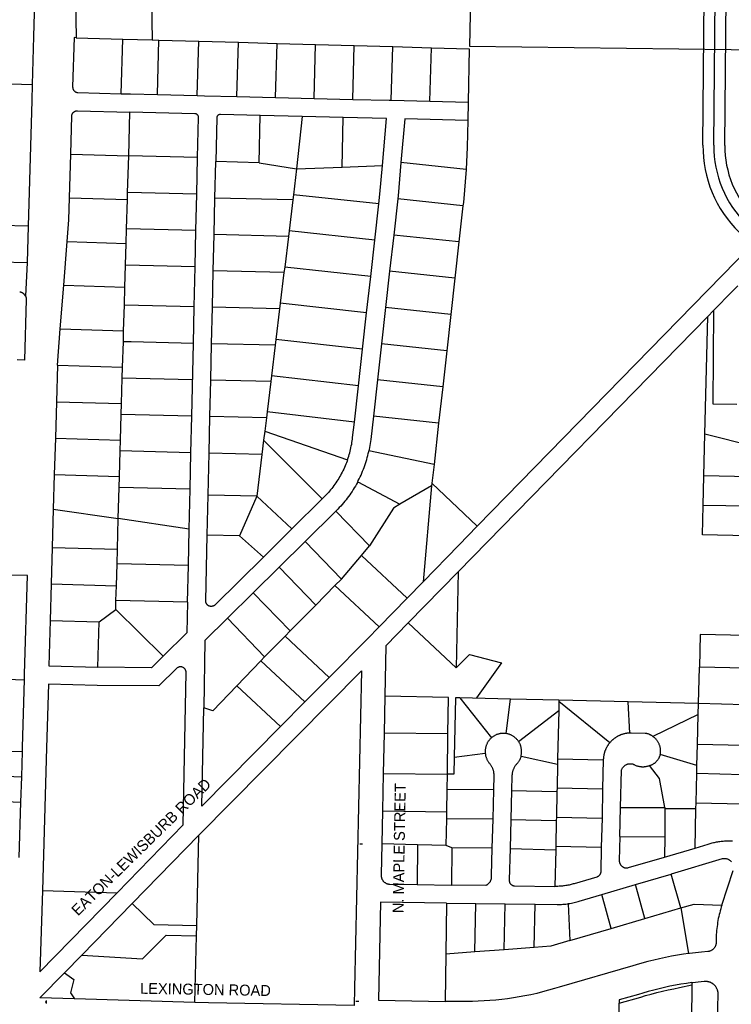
# Model space of a CAD drawing. Header units: feet. Extents: x 1267057 to 1687180, y 157668 to 661817.
# Tile 133 of 157: x 1367899 to 1369852, y 647601 to 650303. Entities that reach past the tile are written whole.
import ezdxf
from ezdxf.enums import TextEntityAlignment as Align

# ---------------------------------------------------------------- set-up
doc = ezdxf.new("R2010")
doc.units = ezdxf.units.FT
doc.header["$MEASUREMENT"] = 0
for name, color, linetype in [('eatpar', 32, 'Continuous'), ('junk', 1, 'Continuous'), ('MOT-PHASE 2', 5, 'Continuous')]:
    doc.layers.add(name, color=color, linetype=linetype)
doc.styles.add('Slanted-Normal', font='font31.shx', dxfattribs={"height": 0.14})

msp = doc.modelspace()

# ---------------------------------------------------------------- linework, layer by layer
at = {"layer": 'eatpar'}
for p, q in [((1368052.5, 650357.6), (1368053.6, 650253.1)), ((1368261.1, 650351.7), (1368262.2, 650247.2)), ((1368053.6, 650253.1), (1368182, 650249.5)), ((1368177.8, 650099.5), (1368182, 650249.5)), ((1368182, 650249.5), (1368262.2, 650247.2)), ((1368262.2, 650247.2), (1368281.2, 650246.7)), ((1368277, 650097), (1368281.2, 650246.7)), ((1368281.2, 650246.7), (1368390.4, 650243.6)), ((1368386.1, 650094.4), (1368390.4, 650243.6)), ((1368390.4, 650243.6), (1368499.5, 650240.6)), ((1368495.2, 650091.7), (1368499.5, 650240.6)), ((1368499.5, 650240.6), (1368605.4, 650237.6)), ((1368601.1, 650089.1), (1368605.4, 650237.6)), ((1368605.4, 650237.6), (1368711.1, 650234.6)), ((1368707, 650086.6), (1368711.1, 650234.6)), ((1368711.1, 650234.6), (1368817, 650231.7)), ((1368812.8, 650084), (1368817, 650231.7)), ((1368817, 650231.7), (1368922.9, 650228.7)), ((1368918.6, 650081.4), (1368922.9, 650228.7)), ((1368922.9, 650228.7), (1369028.6, 650225.8)), ((1369024.5, 650078.9), (1369028.6, 650225.8)), ((1368277, 650097), (1368386.1, 650094.4)), ((1368495.2, 650091.7), (1368601.1, 650089.1)), ((1368601.1, 650089.1), (1368707, 650086.6)), ((1368707, 650086.6), (1368812.8, 650084)), ((1368918.6, 650081.4), (1369024.5, 650078.9)), ((1369024.5, 650078.9), (1369129.6, 650076.3)), ((1369129.6, 650076.3), (1369128.6, 650026.3)), ((1368198, 649928.9), (1368201.4, 650048.8)), ((1368556.4, 649910.1), (1368558.9, 650040.1)), ((1368673.8, 650037.4), (1368558.9, 650040.1)), ((1368673.8, 650037.4), (1368659, 649893.1)), ((1368786.6, 650034.6), (1368673.8, 650037.4)), ((1368783.5, 649898.2), (1368786.6, 650034.6)), ((1368035.6, 649813.4), (1368039, 649933.4)), ((1368039, 649933.4), (1368198, 649928.9)), ((1368195.1, 649828.7), (1368198, 649928.9)), ((1368387.1, 649924.1), (1368198, 649928.9)), ((1368384.9, 649824.1), (1368387.1, 649924.1)), ((1368434.6, 649813.1), (1368436.9, 649913.1)), ((1368556.4, 649910.1), (1368436.9, 649913.1)), ((1368556.4, 649910.1), (1368659, 649893.1)), ((1369124.2, 649891.6), (1368945.2, 649910.8)), ((1368659, 649893.1), (1368650.4, 649822.1)), ((1368659, 649893.1), (1368783.5, 649898.2)), ((1368783.5, 649898.2), (1368894.4, 649902.8)), ((1368194.5, 649808.9), (1368195.1, 649828.7)), ((1368384.9, 649824.1), (1368195.1, 649828.7)), ((1368382.6, 649724.1), (1368384.9, 649824.1)), ((1368035.6, 649813.4), (1368194.5, 649808.9)), ((1368192.2, 649728.8), (1368194.5, 649808.9)), ((1368432.4, 649713.1), (1368434.6, 649813.1)), ((1368648.6, 649807.9), (1368434.6, 649813.1)), ((1368648.6, 649807.9), (1368638.2, 649722.8)), ((1368650.4, 649822.1), (1368648.6, 649807.9)), ((1368884.5, 649797.1), (1368650.4, 649822.1)), ((1368873.2, 649697.3), (1368884.5, 649797.1)), ((1368936.4, 649811.1), (1368925.2, 649711.8)), ((1369115.4, 649791.9), (1368936.4, 649811.1)), ((1369115.4, 649791.9), (1369104.2, 649692.6)), ((1367922.6, 649736.3), (1367919.8, 649636.4)), ((1368191.1, 649688.9), (1368192.2, 649728.8)), ((1368382.6, 649724.1), (1368192.2, 649728.8)), ((1368380.4, 649624.1), (1368382.6, 649724.1)), ((1368638.2, 649722.8), (1368636.5, 649708.1)), ((1368873.2, 649697.3), (1368638.2, 649722.8)), ((1368019.8, 649573.8), (1368029.2, 649693.6)), ((1368029.2, 649693.6), (1368191.1, 649688.9)), ((1368189.4, 649628.8), (1368191.1, 649688.9)), ((1368430.1, 649613.3), (1368432.4, 649713.1)), ((1368636.5, 649708.1), (1368432.4, 649713.1)), ((1368636.5, 649708.1), (1368626.1, 649623.6)), ((1368862.1, 649597.6), (1368873.2, 649697.3)), ((1368925.2, 649711.8), (1368914.1, 649612.4)), ((1369104.2, 649692.6), (1368925.2, 649711.8)), ((1369104.2, 649692.6), (1369093.1, 649593.2)), ((1367919.8, 649636.4), (1367915.2, 649544.2)), ((1367920.9, 649636.4), (1367919.8, 649636.4)), ((1368187.6, 649569), (1368189.4, 649628.8)), ((1368380.4, 649624.1), (1368189.4, 649628.8)), ((1368377.9, 649514.4), (1368380.4, 649624.1)), ((1368427.9, 649513.4), (1368430.1, 649613.3)), ((1368624.2, 649608.6), (1368430.1, 649613.3)), ((1368624.2, 649608.6), (1368614, 649524.3)), ((1368626.1, 649623.6), (1368624.2, 649608.6)), ((1368862.1, 649597.6), (1368626.1, 649623.6)), ((1368914.1, 649612.4), (1368903, 649513)), ((1369093.1, 649593.2), (1368914.1, 649612.4)), ((1368850.9, 649497.8), (1368862.1, 649597.6)), ((1369093.1, 649593.2), (1369082, 649493.8)), ((1368010.4, 649454), (1368019.8, 649573.8)), ((1368019.8, 649573.8), (1368187.6, 649569)), ((1368186.2, 649519), (1368187.6, 649569)), ((1368184.2, 649449), (1368186.2, 649519)), ((1368377.9, 649514.4), (1368186.2, 649519)), ((1368375.6, 649414.4), (1368377.9, 649514.4)), ((1368425.6, 649413.4), (1368427.9, 649513.4)), ((1368612.1, 649508.9), (1368427.9, 649513.4)), ((1368612.1, 649508.9), (1368601.9, 649425)), ((1368614, 649524.3), (1368612.1, 649508.9)), ((1368850.9, 649497.8), (1368614, 649524.3)), ((1368903, 649513), (1368891.9, 649413.6)), ((1369082, 649493.8), (1368903, 649513)), ((1369787, 649488.1), (1369803.2, 649504.7)), ((1368839.8, 649398.1), (1368850.9, 649497.8)), ((1369082, 649493.8), (1369070.9, 649394.4)), ((1369102.4, 648787.4), (1369787, 649488.1)), ((1369779.2, 649165.1), (1369787, 649488.1)), ((1368002.5, 649354.2), (1368010.4, 649454)), ((1368010.4, 649454), (1368184.2, 649449)), ((1368183.4, 649419.1), (1368184.2, 649449)), ((1368181.4, 649349.1), (1368183.4, 649419.1)), ((1368601.9, 649425), (1368600, 649409.1)), ((1368839.8, 649398.1), (1368601.9, 649425)), ((1368371, 649214.4), (1368375.6, 649414.4)), ((1368423.4, 649313.4), (1368425.6, 649413.4)), ((1368600, 649409.1), (1368425.6, 649413.4)), ((1368600, 649409.1), (1368589.9, 649325.8)), ((1368828.5, 649298.2), (1368839.8, 649398.1)), ((1368891.9, 649413.6), (1368880.6, 649314.2)), ((1369070.9, 649394.4), (1368891.9, 649413.6)), ((1369070.9, 649394.4), (1369059.8, 649295.1)), ((1368002.5, 649354.2), (1367999.6, 649254.2)), ((1368002.5, 649354.2), (1368181.4, 649349.1)), ((1368180.5, 649319.1), (1368181.4, 649349.1)), ((1368178.5, 649249.1), (1368180.5, 649319.1)), ((1368372.2, 649314.4), (1368180.5, 649319.1)), ((1368421.1, 649213.4), (1368423.4, 649313.4)), ((1368587.9, 649309.4), (1368423.4, 649313.4)), ((1368587.9, 649309.4), (1368577.8, 649226.5)), ((1368589.9, 649325.8), (1368587.9, 649309.4)), ((1368828.5, 649298.2), (1368589.9, 649325.8)), ((1368880.6, 649314.2), (1368869.5, 649214.8)), ((1369059.8, 649295.1), (1368880.6, 649314.2)), ((1368817.4, 649198.5), (1368828.5, 649298.2)), ((1369059.8, 649295.1), (1369048.6, 649195.7)), ((1367999.6, 649254.2), (1367996.8, 649154.2)), ((1367999.6, 649254.2), (1368178.5, 649249.1)), ((1368177.6, 649219.1), (1368178.5, 649249.1)), ((1368175.6, 649149.1), (1368177.6, 649219.1)), ((1368371, 649214.4), (1368177.6, 649219.1)), ((1368368.8, 649114.4), (1368371, 649214.4)), ((1368418.9, 649113.4), (1368421.1, 649213.4)), ((1368575.8, 649209.7), (1368421.1, 649213.4)), ((1368575.8, 649209.7), (1368571.4, 649173.8)), ((1368577.8, 649226.5), (1368575.8, 649209.7)), ((1368817.4, 649198.5), (1368577.8, 649226.5)), ((1369048.6, 649195.7), (1368869.5, 649214.8)), ((1369048.6, 649195.7), (1369035.9, 649082.1)), ((1367996.8, 649154.2), (1367993.9, 649054.2)), ((1367996.8, 649154.2), (1368175.6, 649149.1)), ((1368174.8, 649119.2), (1368175.6, 649149.1)), ((1368568.4, 649149.1), (1368563.6, 649109.9)), ((1368571.4, 649173.8), (1368568.4, 649149.1)), ((1368729.2, 648987.9), (1368568.4, 649149.1)), ((1368571.4, 649173.8), (1368798.5, 649094.9)), ((1369776.5, 649050.9), (1369779.2, 649165.1)), ((1369915.9, 649130.4), (1369779.2, 649165.1)), ((1368172.8, 649049.2), (1368174.8, 649119.2)), ((1368368.8, 649114.4), (1368174.8, 649119.2)), ((1368366.5, 649014.5), (1368368.8, 649114.4)), ((1368416.2, 648998.1), (1368418.9, 649113.4)), ((1368563.6, 649109.9), (1368418.9, 649113.4)), ((1368563.6, 649109.9), (1368549.5, 648994.9)), ((1369035.9, 649082.1), (1368857.2, 649119.4)), ((1369035.9, 649082.1), (1369030, 649030.8)), ((1367993.9, 649054.2), (1367991.2, 648959.3)), ((1367993.9, 649054.2), (1368172.8, 649049.2)), ((1368171.9, 649019.2), (1368172.8, 649049.2)), ((1369774.5, 648969.9), (1369776.5, 649050.9)), ((1369902.5, 649048.4), (1369776.5, 649050.9)), ((1368169.5, 648934.2), (1368171.9, 649019.2)), ((1368366.5, 649014.5), (1368171.9, 649019.2)), ((1368364, 648904.5), (1368366.5, 649014.5)), ((1368826.5, 649034.8), (1368942, 648972.8)), ((1369029.2, 649023.6), (1368942, 648972.8)), ((1369029.2, 649023.6), (1369006, 648760.4)), ((1369030, 649030.8), (1369029.2, 649023.6)), ((1369030, 649030.8), (1369154.5, 648912.4)), ((1368413.8, 648888.1), (1368416.2, 648998.1)), ((1368549.5, 648994.9), (1368416.2, 648998.1)), ((1368549.5, 648994.9), (1368502.5, 648885.9)), ((1368646.2, 648905.8), (1368549.5, 648994.9)), ((1368729.2, 648987.9), (1368646.2, 648905.8)), ((1367991.2, 648959.3), (1367988.2, 648854.4)), ((1367991.2, 648959.3), (1368169.5, 648934.2)), ((1369899.2, 648967.5), (1369774.5, 648969.9)), ((1368167.1, 648849.3), (1368169.5, 648934.2)), ((1368364, 648904.5), (1368169.5, 648934.2)), ((1368766.5, 648954.4), (1368682.1, 648870.9)), ((1368766.5, 648954.4), (1368858.8, 648858.5)), ((1368361.8, 648804.6), (1368364, 648904.5)), ((1368646.2, 648905.8), (1368567.9, 648828.2)), ((1368502.5, 648885.9), (1368413.8, 648888.1)), ((1368502.5, 648885.9), (1368567.9, 648828.2)), ((1367988.2, 648854.4), (1367985.5, 648754.4)), ((1367988.2, 648854.4), (1368167.1, 648849.3)), ((1368682.1, 648870.9), (1368611, 648800.6)), ((1368682.1, 648870.9), (1368781.6, 648767.6)), ((1368836.8, 648832.5), (1368858.8, 648858.5)), ((1368166, 648809.3), (1368167.1, 648849.3)), ((1368781.6, 648767.6), (1368836.8, 648832.5)), ((1368836.8, 648832.5), (1368962.2, 648715.6)), ((1368164.4, 648749.3), (1368166, 648809.3)), ((1368361.8, 648804.6), (1368166, 648809.3)), ((1368359.5, 648704.6), (1368361.8, 648804.6)), ((1368611, 648800.6), (1368540, 648730.3)), ((1368611, 648800.6), (1368711.4, 648696.4)), ((1368965.4, 648647.2), (1369102.4, 648787.4)), ((1369102.4, 648787.4), (1369096.8, 648524.3)), ((1367985.5, 648754.4), (1367982.6, 648654.4)), ((1367985.5, 648754.4), (1368164.4, 648749.3)), ((1368163.2, 648709.3), (1368164.4, 648749.3)), ((1368764.1, 648749.8), (1368711.4, 648696.4)), ((1368781.6, 648767.6), (1368764.1, 648749.8)), ((1368764.1, 648749.8), (1368885.4, 648636.9)), ((1368962.2, 648715.6), (1369006, 648760.4)), ((1368540, 648730.3), (1368468.9, 648660)), ((1368540, 648730.3), (1368641.1, 648625.2)), ((1368885.4, 648636.9), (1368962.2, 648715.6)), ((1368162.6, 648684.4), (1368163.2, 648709.3)), ((1368359.5, 648704.6), (1368163.2, 648709.3)), ((1368711.4, 648696.4), (1368641.1, 648625.2)), ((1368116.6, 648650.6), (1368162.6, 648684.4)), ((1368292.5, 648555.8), (1368162.6, 648684.4)), ((1367982.6, 648654.4), (1368116.6, 648650.6)), ((1368113.1, 648525.7), (1368116.6, 648650.6)), ((1368468.9, 648660), (1368570.9, 648554)), ((1369096.8, 648524.3), (1368965.4, 648647.2)), ((1368627, 648610.9), (1368570.9, 648554)), ((1368641.1, 648625.2), (1368627, 648610.9)), ((1368627, 648610.9), (1368748.4, 648498)), ((1368570.9, 648554), (1368560.4, 648543.1)), ((1368560.4, 648543.1), (1368494.5, 648474.8)), ((1368560.4, 648543.1), (1368681.6, 648430.4)), ((1369761.6, 648425.9), (1369764, 648525.8)), ((1369889.9, 648522.8), (1369764, 648525.8)), ((1367528.8, 648504.6), (1367912, 648490.9)), ((1368494.5, 648474.8), (1368614.8, 648362.8)), ((1368748.4, 648498), (1368681.6, 648430.4)), ((1368901.1, 648446.6), (1368899, 648344.9)), ((1368681.6, 648430.4), (1368614.8, 648362.8)), ((1369246.2, 648438.2), (1369106.4, 648441.6)), ((1369106.4, 648441.6), (1369193.8, 648332.4)), ((1369234.1, 648343.7), (1369246.2, 648438.2)), ((1369378.6, 648435.1), (1369246.2, 648438.2)), ((1369378.5, 648431.8), (1369378, 648407.1)), ((1369378.6, 648435.1), (1369378.5, 648431.8)), ((1369518.1, 648318.4), (1369378.5, 648431.8)), ((1369568.6, 648430.5), (1369378.6, 648435.1)), ((1369761.6, 648425.9), (1369568.6, 648430.5)), ((1369573, 648345), (1369568.6, 648430.5)), ((1369760.9, 648395.9), (1369761.6, 648425.9)), ((1369887.8, 648422.8), (1369761.6, 648425.9)), ((1369267.9, 648322), (1369378, 648407.1)), ((1369378, 648407.1), (1369375.1, 648274.4)), ((1369760.9, 648395.9), (1369636.4, 648335.6)), ((1369758.9, 648313.9), (1369760.9, 648395.9)), ((1368899, 648344.9), (1368896.6, 648234.1)), ((1369074.1, 648343.1), (1368899, 648344.9)), ((1369072.5, 648232.4), (1369074.1, 648343.1)), ((1369757.5, 648255.9), (1369758.9, 648313.9)), ((1369885.4, 648310.6), (1369758.9, 648313.9)), ((1367701.6, 648301.4), (1367906.4, 648294.1)), ((1367904.4, 648224.9), (1367906.4, 648294.1)), ((1369091.6, 648279.4), (1369176.5, 648289.6)), ((1369757.5, 648255.9), (1369656.9, 648286.2)), ((1369274.8, 648282), (1369374.9, 648260.1)), ((1369374.9, 648260.1), (1369373.5, 648194.5)), ((1369375.1, 648274.4), (1369374.9, 648260.1)), ((1369375.1, 648274.4), (1369500.5, 648271.8)), ((1369500.5, 648271.8), (1369498.6, 648191.8)), ((1369757, 648233.9), (1369757.5, 648255.9)), ((1367699.1, 648232.2), (1367904.4, 648224.9)), ((1368896.6, 648234.1), (1368894.4, 648132.1)), ((1368896.6, 648234.1), (1369072.5, 648232.4)), ((1369071.9, 648190.1), (1369072.5, 648232.4)), ((1369755.1, 648153.8), (1369757, 648233.9)), ((1369883.6, 648230.6), (1369757, 648233.9)), ((1367902.4, 648155.8), (1367904.4, 648224.9)), ((1369071, 648128.9), (1369071.9, 648190.1)), ((1369199, 648189.2), (1369071.9, 648190.1)), ((1369199, 648189.2), (1369196.9, 648109.2)), ((1369248.9, 648187.9), (1369246.8, 648107.9)), ((1369248.9, 648187.9), (1369373.2, 648185)), ((1369373.2, 648185), (1369371.8, 648114.5)), ((1369373.5, 648194.5), (1369373.2, 648185)), ((1369373.5, 648194.5), (1369498.6, 648191.8)), ((1369498.6, 648191.8), (1369496.9, 648111.8)), ((1367696.6, 648163.1), (1367902.4, 648155.8)), ((1367897.9, 648003.9), (1367902.4, 648155.8)), ((1369754.8, 648136.8), (1369755.1, 648153.8)), ((1369755.1, 648153.8), (1369882, 648150.6)), ((1368894.4, 648132.1), (1368892.5, 648041)), ((1368894.4, 648132.1), (1369071, 648128.9)), ((1369070.8, 648110.1), (1369071, 648128.9)), ((1369545.9, 648061.2), (1369547.8, 648141.2)), ((1369547.8, 648141.2), (1369669.4, 648140.4)), ((1369669.4, 648137.2), (1369668.9, 648060.4)), ((1369669.4, 648140.4), (1369669.4, 648137.2)), ((1369754.8, 648136.8), (1369669.4, 648137.2)), ((1369752.1, 648029.6), (1369754.8, 648136.8)), ((1369069.6, 648036.2), (1369070.8, 648110.1)), ((1369196.9, 648109.2), (1369070.8, 648110.1)), ((1369196.9, 648109.2), (1369194.8, 648029.3)), ((1369198.4, 648109.2), (1369196.9, 648109.2)), ((1369246.8, 648107.9), (1369244.6, 648028)), ((1369246.8, 648107.9), (1369371.5, 648105)), ((1369371.5, 648105), (1369370, 648034.5)), ((1369371.8, 648114.5), (1369371.5, 648105)), ((1369371.8, 648114.5), (1369496.9, 648111.8)), ((1369496.9, 648111.8), (1369495, 648031.8)), ((1368207.6, 647877.6), (1368390.6, 648065.1)), ((1368384.8, 647817.2), (1368390.6, 648065.1)), ((1368990.9, 648038.3), (1368892.5, 648041)), ((1369545.9, 648061.2), (1369668.9, 648060.4)), ((1369668.9, 648060.4), (1369668.5, 648004.9)), ((1368990.9, 648038.3), (1368989.6, 647929.4)), ((1369069.6, 648036.2), (1368990.9, 648038.3)), ((1369084.6, 648030.1), (1369069.6, 648036.2)), ((1369084.6, 648030.1), (1369084.1, 647928.1)), ((1369194.8, 648029.3), (1369084.6, 648030.1)), ((1369244.6, 648028), (1369369.8, 648025)), ((1369369.8, 648025), (1369367.6, 647924.5)), ((1369370, 648034.5), (1369369.8, 648025)), ((1369370, 648034.5), (1369495, 648031.8)), ((1369668.5, 648004.9), (1369752.1, 648029.6)), ((1369588.5, 647929.1), (1369687.1, 647958.2)), ((1369713, 647865.3), (1369687.1, 647958.2)), ((1367961.1, 647913.1), (1368166.5, 647907)), ((1368989.6, 647929.4), (1369084.1, 647928.1)), ((1369496.4, 647901.9), (1369588.5, 647929.1)), ((1369614.5, 647836.3), (1369588.5, 647929.1)), ((1368069.4, 647735.9), (1368207.6, 647877.6)), ((1369070.2, 647878.4), (1369068.2, 647738.3)), ((1369070.2, 647878.4), (1369150.8, 647877.3)), ((1369148.1, 647744.4), (1369150.8, 647877.3)), ((1369150.8, 647877.3), (1369231.2, 647876.2)), ((1369522.2, 647809.1), (1369496.4, 647901.9)), ((1369228.2, 647750.5), (1369231.2, 647876.2)), ((1369231.2, 647876.2), (1369313.8, 647875.2)), ((1369310.4, 647756.8), (1369313.8, 647875.2)), ((1369403.6, 647876.9), (1369408.4, 647775.6)), ((1369614.5, 647836.3), (1369713, 647865.3)), ((1369713, 647865.3), (1369733.9, 647739.9)), ((1369522.2, 647809.1), (1369614.5, 647836.3)), ((1368384.1, 647788.9), (1368384.8, 647817.2)), ((1369408.4, 647775.6), (1369522.2, 647809.1)), ((1368379.8, 647606.1), (1368384.1, 647788.9)), ((1369148.1, 647744.4), (1369068.2, 647738.3)), ((1369228.2, 647750.5), (1369148.1, 647744.4)), ((1369310.4, 647756.8), (1369228.2, 647750.5)), ((1368021.9, 647687.2), (1368069.4, 647735.9)), ((1369068.2, 647738.3), (1369066.4, 647608.8)), ((1369743.6, 647660.5), (1369743.5, 647654.4)), ((1368379.8, 647606.1), (1368049.5, 647615.6)), ((1369544.1, 647551.6), (1369544.1, 647603.8))]:
    msp.add_line(p, q, dxfattribs=at)
for points in [[(1369157.8, 651402.2), (1369132.9, 650229.6), (1370426.2, 650213.6)], [(1367942.6, 650449.8), (1367937.1, 650256.4), (1367933.4, 650125)], [(1367394.2, 650268.4), (1367642, 650265.1), (1367642.6, 650133.8), (1367933.4, 650125)], [(1368053.6, 650253.1), (1368048.1, 650253.7), (1368044.2, 650118.3), (1368044.2, 650117.2), (1368044.4, 650116.2), (1368044.5, 650115.2), (1368044.8, 650114.1), (1368045, 650113.1), (1368045.4, 650112.2), (1368045.8, 650111.2), (1368046.2, 650110.3), (1368046.9, 650109.4), (1368047.5, 650108.6), (1368048.1, 650107.8), (1368048.9, 650107), (1368049.6, 650106.3), (1368050.5, 650105.7), (1368051.4, 650105.1), (1368052.2, 650104.6), (1368053.2, 650104.1), (1368054.2, 650103.8), (1368055.2, 650103.4), (1368056.2, 650103.2), (1368057.2, 650103), (1368058.2, 650102.9), (1368177.8, 650099.5)], [(1369028.6, 650225.8), (1369132.8, 650222.8), (1369129.6, 650076.3)], [(1369154.5, 648912.4), (1370418.4, 650205.8), (1370426.2, 650213.6)], [(1367933.4, 650125), (1367932.5, 650081.2), (1367922.6, 649736.3)], [(1368177.8, 650099.5), (1368202.8, 650098.8), (1368277, 650097)], [(1368386.1, 650094.4), (1368405.8, 650093.9), (1368495.2, 650091.7)], [(1368812.8, 650084), (1368912.9, 650081.6), (1368918.6, 650081.4)], [(1368039, 649933.4), (1368042, 650039.1), (1368042.1, 650040.1), (1368042.4, 650041.1), (1368042.6, 650042.2), (1368043, 650043.2), (1368043.4, 650044.1), (1368043.9, 650045.1), (1368044.4, 650045.9), (1368045, 650046.8), (1368045.8, 650047.8), (1368046.5, 650048.6), (1368047.2, 650049.3), (1368048.1, 650049.9), (1368049, 650050.6), (1368049.9, 650051.1), (1368051, 650051.6), (1368052, 650052), (1368053, 650052.3), (1368054, 650052.6), (1368055.1, 650052.8), (1368056.1, 650052.9), (1368057.4, 650052.9), (1368201.4, 650048.8)], [(1368387.1, 649924.1), (1368389.6, 650034.2), (1368389.6, 650035.3), (1368389.5, 650036.4), (1368389.2, 650037.4), (1368388.9, 650038.4), (1368388.4, 650039.3), (1368387.9, 650040.2), (1368387.2, 650041), (1368386.5, 650041.8), (1368385.6, 650042.4), (1368384.6, 650043.1), (1368383.8, 650043.6), (1368382.8, 650044), (1368381.8, 650044.2), (1368379.9, 650044.5), (1368201.4, 650048.8)], [(1368558.9, 650040.1), (1368449.9, 650042.8), (1368448.9, 650042.7), (1368447.8, 650042.6), (1368446.8, 650042.3), (1368445.8, 650042), (1368444.9, 650041.5), (1368444, 650041), (1368443.1, 650040.3), (1368442.4, 650039.6), (1368441.6, 650038.8), (1368441.1, 650037.9), (1368440.6, 650037.1), (1368440.2, 650036.1), (1368439.9, 650035.1), (1368439.8, 650034.1), (1368439.6, 650033), (1368436.9, 649913.1)], [(1368894.4, 649902.8), (1368905.5, 650031.8), (1368786.6, 650034.6)], [(1369128.6, 650026.3), (1368955.6, 650030.5), (1368945.2, 649910.8)], [(1369128.6, 650026.3), (1369127.1, 649952.8), (1369124.2, 649891.6)], [(1368945.2, 649910.8), (1368937.2, 649819), (1368936.4, 649811.1)], [(1368884.5, 649797.1), (1368887.5, 649823.9), (1368894.4, 649902.8)], [(1369124.2, 649891.6), (1369116.4, 649801.1), (1369115.4, 649791.9)], [(1368029.2, 649693.6), (1368034, 649753.4), (1368035.6, 649813.4)], [(1367922.6, 649736.3), (1367773, 649739.8), (1367770.8, 649639.8), (1367919.8, 649636.4)], [(1367915.2, 649544.2), (1367914.2, 649545.2), (1367913.8, 649546.1), (1367913.1, 649546.9), (1367912.5, 649547.8), (1367911.6, 649548.9), (1367910.9, 649549.6), (1367910.1, 649550.3), (1367909.4, 649551), (1367908.5, 649551.6), (1367907.6, 649552.2), (1367906.8, 649552.8), (1367905.9, 649553.2), (1367904.9, 649553.7), (1367903.9, 649554.1), (1367902.9, 649554.4), (1367901.9, 649554.8), (1367900.9, 649554.9), (1367899.9, 649555.1), (1367898.9, 649555.2)], [(1369803.2, 649504.7), (1369854.8, 649557.4), (1369869.4, 649572.4)], [(1367915.2, 649544.2), (1367915.6, 649543.3), (1367916, 649541.4), (1367916.4, 649540.1), (1367917, 649538.3), (1367917, 649537.2), (1367917, 649535.9), (1367917, 649534.8), (1367912.1, 649368.6), (1367892, 649369.1)], [(1369803.2, 649504.7), (1369801.1, 649248.4), (1369866.6, 649247.8)], [(1368375.6, 649414.4), (1368204.8, 649418.6), (1368183.4, 649419.1)], [(1368869.5, 649214.8), (1368862.2, 649150.7), (1368861.8, 649145.6), (1368861, 649139.9), (1368860.1, 649134.3), (1368859.1, 649128.8), (1368858.1, 649123.2), (1368857.2, 649119.4)], [(1368798.5, 649094.9), (1368798.9, 649095.9), (1368800.5, 649100.5), (1368801.9, 649105.1), (1368803.4, 649109.7), (1368804.6, 649114.3), (1368805.9, 649118.9), (1368807, 649123.6), (1368808, 649128.2), (1368809, 649132.9), (1368810, 649137.7), (1368810.8, 649142.4), (1368811.5, 649147.1), (1368812.1, 649151.9), (1368812.6, 649156.2), (1368817.4, 649198.5)], [(1368798.5, 649094.9), (1368797.2, 649091.4), (1368795.6, 649086.9), (1368793.8, 649082.5), (1368791.9, 649078.1), (1368790, 649073.7), (1368788, 649069.3), (1368785.9, 649065), (1368783.8, 649060.8), (1368781.5, 649056.5), (1368779.1, 649052.2), (1368776.8, 649048.1), (1368774.4, 649044), (1368771.8, 649039.9), (1368769.2, 649035.9), (1368766.5, 649031.9), (1368763.8, 649027.9), (1368761, 649024.1), (1368758.1, 649020.2), (1368755.1, 649016.4), (1368752.1, 649012.7), (1368749.1, 649009), (1368746, 649005.4), (1368742.8, 649001.8), (1368739.5, 648998.2), (1368736.1, 648994.8), (1368732.8, 648991.4), (1368729.2, 648987.9)], [(1368826.5, 649034.8), (1368828.1, 649037.8), (1368830.8, 649042.9), (1368833.2, 649047.9), (1368835.6, 649053.1), (1368837.9, 649058.3), (1368840, 649063.5), (1368842.1, 649068.8), (1368844.1, 649074.1), (1368846.1, 649079.4), (1368847.9, 649084.8), (1368849.6, 649090.2), (1368851.2, 649095.6), (1368852.9, 649101.1), (1368854.2, 649106.6), (1368855.6, 649112.1), (1368856.9, 649117.6), (1368857.2, 649119.4)], [(1368826.5, 649034.8), (1368825.5, 649032.8), (1368822.8, 649027.8), (1368820, 649022.9), (1368817, 649018), (1368814.1, 649013.2), (1368811, 649008.4), (1368807.9, 649003.7), (1368804.6, 648999.1), (1368801.2, 648994.4), (1368797.9, 648989.9), (1368794.4, 648985.4), (1368790.9, 648981), (1368787.2, 648976.6), (1368783.5, 648972.4), (1368779.8, 648968.1), (1368775.9, 648963.9), (1368772, 648959.9), (1368768, 648955.8), (1368766.5, 648954.4)], [(1368942, 648972.8), (1368924.4, 648962.5), (1368858.8, 648858.5)], [(1369897.5, 648886.5), (1369772.6, 648888.9), (1369774.5, 648969.9)], [(1369006, 648760.4), (1369103.9, 648860.6), (1369154.5, 648912.4)], [(1368567.9, 648828.2), (1368435.1, 648696.9), (1368434.1, 648696), (1368433.2, 648695.4), (1368432.4, 648694.8), (1368431.5, 648694.2), (1368430.5, 648693.8), (1368429.5, 648693.4), (1368428.5, 648693.1), (1368427.5, 648692.9), (1368426.5, 648692.7), (1368425.5, 648692.6), (1368424.4, 648692.6), (1368423.4, 648692.6), (1368422.4, 648692.8), (1368421.2, 648692.9), (1368420.2, 648693.2), (1368419.2, 648693.5), (1368418.1, 648694), (1368417.1, 648694.5), (1368416.2, 648695), (1368415.2, 648695.8), (1368414.4, 648696.4), (1368413.6, 648697.2), (1368413, 648698), (1368412.4, 648698.8), (1368411.8, 648699.7), (1368411.2, 648700.6), (1368410.8, 648701.6), (1368410.4, 648702.5), (1368410, 648703.5), (1368409.8, 648704.5), (1368409.6, 648705.6), (1368409.5, 648706.6), (1368409.5, 648707.9), (1368413.8, 648888.1)], [(1367912, 648490.9), (1367912.5, 648506.4), (1367920.1, 648777.1), (1367875.1, 648778.7)], [(1368359.5, 648704.6), (1368357.5, 648620.1), (1368292.5, 648555.8)], [(1367982.6, 648654.4), (1367979.1, 648529.5), (1368113.1, 648525.7)], [(1368468.9, 648660), (1368407.1, 648598.9), (1368403.9, 648414.7)], [(1368885.4, 648636.9), (1368853.2, 648604.1), (1368748.4, 648498)], [(1368965.4, 648647.2), (1368904.1, 648584.5), (1368901.1, 648446.6)], [(1369891.8, 648612.8), (1369766.1, 648615.8), (1369764, 648525.8)], [(1368292.5, 648555.8), (1368260.9, 648524.5), (1368113.1, 648525.7)], [(1369096.8, 648524.3), (1369133.1, 648560.8), (1369221.5, 648538.1), (1369152.6, 648442)], [(1368166.5, 647907), (1368348, 648093), (1368355.5, 648511.6), (1368355.5, 648512.9), (1368355.4, 648513.9), (1368355.1, 648515), (1368354.9, 648516), (1368354.6, 648517), (1368354.2, 648518), (1368353.8, 648518.9), (1368353.2, 648519.8), (1368352.6, 648520.7), (1368352, 648521.5), (1368351.2, 648522.3), (1368350.5, 648523), (1368349.8, 648523.7), (1368348.9, 648524.3), (1368348, 648524.9), (1368347.1, 648525.4), (1368346.1, 648525.8), (1368345.1, 648526.1), (1368344.1, 648526.4), (1368343.1, 648526.6), (1368342.1, 648526.8), (1368341, 648526.9), (1368339.8, 648526.9), (1368338.6, 648526.8), (1368337.6, 648526.6), (1368336.6, 648526.4), (1368335.6, 648526.1), (1368334.6, 648525.7), (1368333.5, 648525.1), (1368332.5, 648524.6), (1368331.5, 648523.9), (1368330.6, 648523.2), (1368281.2, 648474.3), (1368111.6, 648475.8), (1367977.8, 648479.5), (1367972.8, 648304.6), (1367961.1, 647913.1)], [(1368390.6, 648065.1), (1368836.6, 648516.1), (1368818, 647644.8), (1368817, 647597.9), (1368417.1, 647605), (1368379.8, 647606.1)], [(1367906.4, 648294.1), (1367906.8, 648306.5), (1367912, 648490.9)], [(1368494.5, 648474.8), (1368428.6, 648406.4), (1368403.9, 648414.7)], [(1369074.1, 648343.1), (1369075.6, 648442.4), (1368901.1, 648446.6)], [(1369106.4, 648441.6), (1369095, 648441.9), (1369091.6, 648279.4)], [(1368614.8, 648362.8), (1368399, 648144.6), (1368403.9, 648414.7)], [(1369234.1, 648343.7), (1369231.8, 648344), (1369230, 648344.2), (1369228.2, 648344.2), (1369226.5, 648344.3), (1369224.8, 648344.3), (1369223, 648344.2), (1369221.2, 648344.1), (1369219.5, 648343.9), (1369217.8, 648343.6), (1369216.1, 648343.2), (1369214.4, 648342.9), (1369212.8, 648342.4), (1369211, 648341.9), (1369209.4, 648341.4), (1369207.8, 648340.8), (1369206.1, 648340.1), (1369204.5, 648339.4), (1369203, 648338.6), (1369201.5, 648337.8), (1369200, 648336.8), (1369198.5, 648335.9), (1369197, 648334.9), (1369195.6, 648333.9), (1369193.8, 648332.4)], [(1369267.9, 648322), (1369266.9, 648323.5), (1369265.8, 648324.9), (1369264.8, 648326.2), (1369263.5, 648327.6), (1369262.4, 648328.9), (1369261.1, 648330.1), (1369259.9, 648331.3), (1369258.6, 648332.4), (1369257.2, 648333.6), (1369255.9, 648334.6), (1369254.4, 648335.6), (1369253, 648336.6), (1369251.5, 648337.5), (1369249.9, 648338.4), (1369248.4, 648339.1), (1369246.8, 648339.9), (1369245.2, 648340.6), (1369243.6, 648341.2), (1369241.9, 648341.8), (1369240.2, 648342.3), (1369238.6, 648342.8), (1369236.9, 648343.2), (1369235.1, 648343.5), (1369234.1, 648343.7)], [(1369573, 648345), (1369570.6, 648344.9), (1369569.4, 648344.8), (1369568, 648344.7), (1369566.8, 648344.6), (1369565.4, 648344.4), (1369564.1, 648344.2), (1369562.9, 648344), (1369561.5, 648343.8), (1369560.2, 648343.5), (1369559, 648343.2), (1369557.8, 648342.9), (1369556.5, 648342.6), (1369555.1, 648342.2), (1369553.9, 648341.9), (1369552.6, 648341.5), (1369551.4, 648341.1), (1369550.2, 648340.7), (1369549, 648340.2), (1369547.8, 648339.8), (1369546.5, 648339.2), (1369545.4, 648338.8), (1369544.1, 648338.2), (1369543, 648337.6), (1369541.8, 648337.1), (1369540.6, 648336.4), (1369539.5, 648335.8), (1369538.4, 648335.2), (1369537.2, 648334.6), (1369536.1, 648333.9), (1369535, 648333.2), (1369533.9, 648332.4), (1369532.8, 648331.7), (1369531.8, 648330.9), (1369530.6, 648330.2), (1369529.6, 648329.4), (1369528.6, 648328.6), (1369527.6, 648327.8), (1369526.6, 648326.9), (1369525.6, 648326.1), (1369524.6, 648325.2), (1369523.6, 648324.2), (1369522.8, 648323.4), (1369521.8, 648322.4), (1369520.9, 648321.5), (1369520, 648320.5), (1369519.1, 648319.6), (1369518.1, 648318.4)], [(1369636.4, 648335.6), (1369635.4, 648336.5), (1369634.4, 648337.2), (1369633.2, 648338), (1369632.1, 648338.8), (1369631, 648339.4), (1369629.9, 648340.1), (1369628.6, 648340.6), (1369627.5, 648341.2), (1369626.2, 648341.7), (1369625, 648342.1), (1369623.8, 648342.6), (1369622.5, 648342.9), (1369621.2, 648343.2), (1369620, 648343.6), (1369618.6, 648343.8), (1369617.4, 648344), (1369615.2, 648344.2), (1369577.1, 648345.1), (1369575.9, 648345.1), (1369574.6, 648345.1), (1369573, 648345)], [(1369193.8, 648332.4), (1369193, 648331.6), (1369191.6, 648330.4), (1369190.5, 648329.2), (1369189.2, 648327.9), (1369188.1, 648326.6), (1369187, 648325.2), (1369185.9, 648323.9), (1369184.9, 648322.4), (1369184, 648321), (1369183.1, 648319.5), (1369182.2, 648318), (1369181.4, 648316.4), (1369180.6, 648314.9), (1369180, 648313.2), (1369179.4, 648311.6), (1369178.8, 648310), (1369178.2, 648308.3), (1369177.8, 648306.6), (1369177.4, 648304.9), (1369177, 648303.2), (1369176.8, 648301.5), (1369176.5, 648299.8), (1369176.4, 648298.1), (1369176.2, 648296.3), (1369176.2, 648294.6), (1369176.2, 648292.8), (1369176.4, 648291.1), (1369176.5, 648289.6)], [(1369274.8, 648282), (1369275.1, 648283.7), (1369275.5, 648285.4), (1369275.8, 648287.1), (1369276, 648288.9), (1369276.1, 648290.6), (1369276.2, 648292.3), (1369276.2, 648294.1), (1369276.2, 648295.8), (1369276.1, 648297.6), (1369276, 648299.3), (1369275.8, 648301.1), (1369275.5, 648302.8), (1369275.2, 648304.5), (1369274.9, 648306.2), (1369274.4, 648307.9), (1369273.9, 648309.6), (1369273.4, 648311.2), (1369272.8, 648312.8), (1369272, 648314.4), (1369271.2, 648316), (1369270.5, 648317.6), (1369269.6, 648319.1), (1369268.8, 648320.6), (1369267.9, 648322)], [(1369518.1, 648318.4), (1369517.5, 648317.6), (1369516.6, 648316.5), (1369515.9, 648315.5), (1369515, 648314.4), (1369514.2, 648313.4), (1369513.5, 648312.3), (1369512.8, 648311.2), (1369512.1, 648310.1), (1369511.4, 648309), (1369510.8, 648307.9), (1369510.1, 648306.8), (1369509.5, 648305.6), (1369508.9, 648304.4), (1369508.2, 648303.2), (1369507.6, 648302.1), (1369507.1, 648300.9), (1369506.6, 648299.7), (1369506.1, 648298.5), (1369505.6, 648297.3), (1369505.1, 648296.1), (1369504.8, 648294.8), (1369504.2, 648293.6), (1369503.9, 648292.4), (1369503.5, 648291.1), (1369503.1, 648289.8), (1369502.9, 648288.6), (1369502.5, 648287.3), (1369502.2, 648286), (1369502, 648284.8), (1369501.8, 648283.4), (1369501.5, 648282.2), (1369501.2, 648280.9), (1369501.1, 648279.6), (1369501, 648278.2), (1369500.9, 648277), (1369500.8, 648275.7), (1369500.6, 648274.4), (1369500.5, 648273.1), (1369500.5, 648271.8)], [(1369656.9, 648286.2), (1369657.1, 648287.6), (1369657.4, 648288.6), (1369657.5, 648290.4), (1369657.6, 648292.1), (1369657.8, 648293.8), (1369657.8, 648295.4), (1369657.8, 648297.2), (1369657.6, 648298.9), (1369657.5, 648300.6), (1369657.2, 648302.2), (1369657, 648303.9), (1369656.6, 648305.6), (1369656.2, 648307.2), (1369655.9, 648308.9), (1369655.2, 648310.6), (1369654.8, 648312.2), (1369654.1, 648313.8), (1369653.5, 648315.3), (1369652.8, 648316.9), (1369652, 648318.4), (1369651.1, 648319.9), (1369650.2, 648321.3), (1369649.2, 648322.8), (1369648.2, 648324.2), (1369647.2, 648325.5), (1369646.2, 648326.8), (1369645.1, 648328.1), (1369643.9, 648329.4), (1369642.8, 648330.6), (1369641.5, 648331.8), (1369640.1, 648332.8), (1369638.9, 648333.9), (1369637.5, 648334.9), (1369636.4, 648335.6)], [(1369176.5, 648289.6), (1369176.8, 648287.6), (1369177, 648285.9), (1369177.2, 648284.1), (1369177.6, 648282.4), (1369178.1, 648280.8), (1369178.6, 648279.1), (1369179.1, 648277.4), (1369179.8, 648275.8), (1369180.5, 648274.2), (1369181.2, 648272.6), (1369182, 648271.1), (1369182.9, 648269.5), (1369183.8, 648268), (1369184.6, 648266.6), (1369185.6, 648265.1), (1369186.8, 648263.7), (1369187.8, 648262.4), (1369189, 648260.9), (1369190.1, 648259.4), (1369191.1, 648258.1), (1369192.1, 648256.6), (1369193, 648255.1), (1369193.9, 648253.6), (1369194.8, 648252.1), (1369195.5, 648250.4), (1369196.1, 648248.9), (1369196.8, 648247.2), (1369197.4, 648245.6), (1369197.9, 648243.9), (1369198.4, 648242.2), (1369198.8, 648240.6), (1369199.1, 648238.9), (1369199.4, 648237.1), (1369199.6, 648235.4), (1369199.9, 648233.7), (1369200, 648231.9), (1369200, 648230.2), (1369200, 648228.4), (1369199, 648189.2)], [(1369627.4, 648256.1), (1369628.8, 648256.6), (1369630.1, 648256.9), (1369631.5, 648257.4), (1369632.8, 648257.9), (1369634.1, 648258.6), (1369635.4, 648259.1), (1369636.6, 648259.8), (1369637.9, 648260.5), (1369639.1, 648261.2), (1369640.2, 648262.1), (1369641.5, 648262.9), (1369642.6, 648263.8), (1369643.6, 648264.6), (1369644.8, 648265.6), (1369645.8, 648266.6), (1369646.8, 648267.6), (1369647.8, 648268.6), (1369648.6, 648269.8), (1369649.5, 648270.9), (1369650.4, 648272), (1369651.2, 648273.2), (1369652, 648274.4), (1369652.6, 648275.6), (1369653.4, 648276.9), (1369654, 648278.1), (1369654.6, 648279.4), (1369655.1, 648280.8), (1369655.6, 648282.1), (1369656.1, 648283.4), (1369656.5, 648284.8), (1369656.9, 648286.2)], [(1369091.6, 648279.4), (1369090.6, 648232.2), (1369072.5, 648232.4)], [(1369274.8, 648282), (1369274.2, 648280.3), (1369273.8, 648278.6), (1369273.1, 648277), (1369272.5, 648275.4), (1369271.9, 648273.8), (1369271.1, 648272.2), (1369270.2, 648270.6), (1369269.4, 648269.1), (1369268.5, 648267.6), (1369267.6, 648266.2), (1369266.6, 648264.8), (1369265.5, 648263.4), (1369264.4, 648262), (1369263.2, 648260.7), (1369262, 648259.4), (1369260.9, 648258.1), (1369259.9, 648256.7), (1369258.8, 648255.2), (1369257.9, 648253.8), (1369256.9, 648252.3), (1369256, 648250.8), (1369255.2, 648249.2), (1369254.5, 648247.7), (1369253.8, 648246.1), (1369253.1, 648244.5), (1369252.5, 648242.9), (1369252, 648241.2), (1369251.5, 648239.5), (1369251.1, 648237.8), (1369250.8, 648236.1), (1369250.5, 648234.4), (1369250.2, 648232.6), (1369250, 648230.9), (1369249.9, 648229.2), (1369249.9, 648227.9), (1369248.9, 648187.9)], [(1369547.8, 648141.2), (1369550.2, 648243.4), (1369550.6, 648244.6), (1369551.1, 648245.9), (1369551.8, 648247.1), (1369552.4, 648248.2), (1369553.1, 648249.4), (1369553.9, 648250.5), (1369554.8, 648251.6), (1369555.6, 648252.6), (1369556.5, 648253.6), (1369557.5, 648254.5), (1369558.6, 648255.4), (1369559.6, 648256.2), (1369560.8, 648257), (1369561.9, 648257.7), (1369563.1, 648258.3), (1369564.4, 648258.9), (1369565.6, 648259.4), (1369566.9, 648259.9), (1369568.1, 648260.2), (1369569.5, 648260.6), (1369570.8, 648260.8), (1369572.1, 648260.9), (1369573.5, 648261.1), (1369574.9, 648261.1), (1369576.2, 648261.1), (1369577.5, 648260.9), (1369578.9, 648260.8), (1369580.2, 648260.5), (1369581.5, 648260.2), (1369583.1, 648259.2), (1369584.8, 648258.4), (1369586.4, 648257.6), (1369588.1, 648256.9), (1369589.8, 648256.2), (1369591.5, 648255.6), (1369593.2, 648255), (1369595, 648254.4), (1369596.8, 648254), (1369597.8, 648253.8), (1369599.5, 648253.5), (1369601.2, 648253.2), (1369602.2, 648253.1), (1369604, 648252.9), (1369605, 648252.8), (1369606.8, 648252.7), (1369608.6, 648252.7), (1369610.5, 648252.7), (1369612.2, 648252.8), (1369613.2, 648252.9), (1369615, 648253.1), (1369616, 648253.2), (1369617.8, 648253.5), (1369619.5, 648253.8), (1369620.5, 648254), (1369622.2, 648254.4), (1369624, 648255), (1369625.8, 648255.6), (1369627.4, 648256.1)], [(1369669.4, 648140.4), (1369655, 648220.7), (1369627.4, 648256.1)], [(1368892.5, 648041), (1368890.6, 647955.8), (1368890.6, 647954.6), (1368890.8, 647953.2), (1368890.9, 647951.9), (1368891.1, 647950.6), (1368891.4, 647949.4), (1368891.8, 647948.1), (1368892.1, 647946.9), (1368892.6, 647945.6), (1368893.1, 647944.4), (1368893.8, 647943.2), (1368894.4, 647942.1), (1368895.1, 647941.1), (1368895.9, 647940), (1368896.8, 647939), (1368897.6, 647938), (1368898.5, 647937.1), (1368899.5, 647936.2), (1368900.5, 647935.4), (1368901.6, 647934.6), (1368902.6, 647933.9), (1368903.8, 647933.3), (1368905, 647932.7), (1368906.1, 647932.2), (1368907.4, 647931.7), (1368908.6, 647931.3), (1368909.9, 647931), (1368911.2, 647930.7), (1368912.5, 647930.5), (1368913.8, 647930.4), (1368915.1, 647930.3), (1368989.6, 647929.4)], [(1369545.9, 648061.2), (1369544.2, 647995.4), (1369544.2, 647994.1), (1369544.4, 647993), (1369544.5, 647992), (1369544.6, 647990.9), (1369544.9, 647989.9), (1369545.2, 647988.9), (1369545.5, 647987.9), (1369545.9, 647986.9), (1369546.4, 647986), (1369546.9, 647985.1), (1369547.4, 647984.2), (1369548, 647983.3), (1369548.6, 647982.5), (1369549.4, 647981.7), (1369550.2, 647980.7), (1369551, 647980), (1369551.9, 647979.3), (1369552.8, 647978.7), (1369553.9, 647977.9), (1369554.8, 647977.4), (1369555.8, 647976.9), (1369557, 647976.4), (1369558, 647976), (1369559, 647975.7), (1369560, 647975.4), (1369561, 647975.2), (1369562, 647975.1), (1369563.1, 647975.1), (1369564.1, 647975), (1369565.2, 647975), (1369566.2, 647975.1), (1369567.2, 647975.2), (1369568.2, 647975.4), (1369569.9, 647975.8), (1369668.5, 648004.9)], [(1369752.1, 648029.6), (1369788.5, 648040.3), (1369790.8, 648041.1), (1369793.8, 648042), (1369796.6, 648042.8), (1369799.6, 648043.6), (1369802.5, 648044.4), (1369805.5, 648045.1), (1369808.5, 648045.8), (1369811.5, 648046.4), (1369814.5, 648046.9), (1369817.5, 648047.4), (1369820.5, 648047.8), (1369823.6, 648048.2), (1369826.6, 648048.6), (1369829.6, 648048.8), (1369832.8, 648049.1), (1369835.8, 648049.2), (1369838.8, 648049.4), (1369841.9, 648049.4), (1369844.9, 648049.4), (1369855, 648049.3)], [(1369194.8, 648029.3), (1369192.6, 647953.9), (1369192.9, 647952.4), (1369193, 647951.1), (1369193, 647949.8), (1369193, 647948.4), (1369192.9, 647947.1), (1369192.6, 647945.8), (1369192.4, 647944.6), (1369192.1, 647943.2), (1369191.8, 647942), (1369191.2, 647940.8), (1369190.8, 647939.6), (1369190.2, 647938.4), (1369189.6, 647937.2), (1369188.9, 647936.1), (1369188.1, 647935.1), (1369187.4, 647934), (1369186.5, 647933), (1369185.6, 647932.1), (1369184.6, 647931.2), (1369183.6, 647930.3), (1369182.6, 647929.6), (1369181.5, 647928.8), (1369180.4, 647928.1), (1369179.2, 647927.5), (1369178, 647926.9), (1369084.1, 647928.1)], [(1369244.6, 648028), (1369242.4, 647942.6), (1369242.2, 647941.6), (1369242.2, 647940.5), (1369242.4, 647939.4), (1369242.5, 647938.4), (1369242.6, 647937.4), (1369243, 647936.4), (1369243.2, 647935.4), (1369243.8, 647934.4), (1369244.2, 647933.5), (1369244.8, 647932.6), (1369245.4, 647931.8), (1369246, 647930.9), (1369246.8, 647930.2), (1369247.5, 647929.5), (1369248.4, 647928.9), (1369249.2, 647928.2), (1369250.1, 647927.8), (1369251.1, 647927.2), (1369252.2, 647926.8), (1369253.2, 647926.5), (1369254.2, 647926.2), (1369255.4, 647926.1), (1369256.4, 647925.9), (1369367.6, 647924.5)], [(1369495, 648031.8), (1369493.5, 647963.5), (1369493.4, 647962.4), (1369493.2, 647961.4), (1369493, 647960.4), (1369492.6, 647959.4), (1369492.2, 647958.4), (1369491.8, 647957.5), (1369491.2, 647956.6), (1369490.8, 647955.7), (1369490.1, 647954.9), (1369489.2, 647953.9), (1369488.4, 647953.2), (1369487.6, 647952.5), (1369486.8, 647951.9), (1369485.9, 647951.4), (1369484.8, 647950.8), (1369483.8, 647950.4), (1369482.8, 647950.1), (1369420.1, 647931.6), (1369418.2, 647931.1), (1369415.2, 647930.2), (1369412.2, 647929.5), (1369409.4, 647928.8), (1369406.4, 647928.1), (1369403.4, 647927.5), (1369400.4, 647927), (1369397.4, 647926.5), (1369394.4, 647926.1), (1369391.2, 647925.7), (1369388.2, 647925.3), (1369385.2, 647925.1), (1369382.1, 647924.8), (1369379.1, 647924.6), (1369376, 647924.5), (1369373, 647924.4), (1369367.6, 647924.5)], [(1369852, 647992), (1369851.1, 647993), (1369850.1, 647993.9), (1369849.2, 647994.8), (1369848.1, 647995.6), (1369847.1, 647996.3), (1369846, 647997), (1369844.9, 647997.6), (1369843.6, 647998.2), (1369842.4, 647998.7), (1369841.2, 647999.1), (1369840, 647999.5), (1369838.6, 647999.8), (1369837.4, 648000.1), (1369836.1, 648000.2), (1369834.8, 648000.3), (1369833.5, 648000.4), (1369832.1, 648000.4), (1369830.9, 648000.2), (1369829.6, 648000.1), (1369828.2, 647999.9), (1369827, 647999.6), (1369687.1, 647958.2)], [(1369826, 647873.2), (1369857.1, 647967.6)], [(1367961.1, 647913.1), (1367954.5, 647689.8), (1368166.5, 647907)], [(1368207.6, 647877.6), (1368266.9, 647819.8), (1368384.8, 647817.2)], [(1369070.2, 647878.4), (1368889, 647880.7), (1368883.2, 647611.8), (1369066.4, 647608.8)], [(1369403.6, 647876.9), (1369405, 647877.1), (1369408.9, 647877.7), (1369412.8, 647878.4), (1369416.5, 647879.2), (1369420.4, 647880), (1369424.2, 647880.9), (1369428, 647881.9), (1369431.9, 647882.9), (1369434.2, 647883.6), (1369496.4, 647901.9)], [(1369313.8, 647875.2), (1369373.6, 647874.4), (1369377.6, 647874.6), (1369381.5, 647874.7), (1369385.5, 647874.9), (1369389.4, 647875.2), (1369393.2, 647875.6), (1369397.2, 647876), (1369401.1, 647876.5), (1369403.6, 647876.9)], [(1369713, 647865.3), (1369749.4, 647876), (1369826, 647873.2)], [(1369826, 647873.2), (1369824.2, 647868), (1369822.8, 647862.8), (1369821.2, 647857.4), (1369819.9, 647852.1), (1369818.5, 647846.8), (1369817.2, 647841.4), (1369816.1, 647836.1), (1369815.1, 647830.7), (1369814.2, 647825.2), (1369813.4, 647819.8), (1369812.6, 647814.4), (1369812, 647808.9), (1369811.5, 647803.4), (1369811, 647797.9), (1369810.6, 647792.4), (1369810.4, 647787), (1369810.2, 647781.5), (1369810.1, 647779.7), (1369810, 647770.1), (1369809.9, 647768.4), (1369809.8, 647767.1), (1369809.6, 647765.9), (1369809.2, 647764.6), (1369809, 647763.3), (1369808.5, 647762.1), (1369808.1, 647760.8), (1369807.5, 647759.6), (1369807, 647758.5), (1369806.2, 647757.3), (1369805.6, 647756.2), (1369804.8, 647755.2), (1369804, 647754.2), (1369803.1, 647753.2), (1369802.1, 647752.2), (1369801.2, 647751.4), (1369800.2, 647750.6), (1369799.1, 647749.8), (1369798, 647749.1), (1369796.9, 647748.4), (1369795.8, 647747.9), (1369794.5, 647747.3), (1369793.2, 647746.9), (1369792.1, 647746.4), (1369790.8, 647746.1), (1369789.5, 647745.9), (1369788.2, 647745.6), (1369786.9, 647745.5), (1369770.2, 647744.1), (1369753.8, 647742.4), (1369737.1, 647740.3), (1369733.9, 647739.9)], [(1368069.4, 647735.9), (1368235.8, 647725.8), (1368300.5, 647790.5), (1368384.1, 647788.9)], [(1369408.4, 647775.6), (1369356.1, 647760.2), (1369310.4, 647756.8)], [(1369733.9, 647739.9), (1369720.6, 647738.1), (1369704.1, 647735.4), (1369687.6, 647732.6), (1369671.2, 647729.4), (1369655, 647726), (1369638.8, 647722.2), (1369622.5, 647718.2), (1369606.4, 647713.9), (1369590.4, 647709.4), (1369581.2, 647706.6), (1369378.9, 647648.1), (1369366.4, 647644.1), (1369350.2, 647639.2), (1369334, 647634.7), (1369317.8, 647630.4), (1369301.2, 647626.9), (1369285.4, 647623.8), (1369269.5, 647620.9), (1369253.6, 647618.4), (1369237.6, 647616.1), (1369221.6, 647614.1), (1369205.6, 647612.4), (1369189.5, 647611), (1369173.5, 647609.9), (1369157.4, 647609), (1369141.2, 647608.4), (1369125.1, 647608.1), (1369109, 647608.1), (1369092.9, 647608.3), (1369076.9, 647608.6), (1369066.4, 647608.8)], [(1368049.5, 647615.6), (1367954.6, 647618.3), (1368021.9, 647687.2)], [(1368021.9, 647687.2), (1368047.4, 647668.7), (1368038.6, 647632.2), (1368049.5, 647615.6)], [(1369743.6, 647660.5), (1369746, 647660.8), (1369761.1, 647662.7), (1369776.9, 647664.3), (1369778.1, 647664.4), (1369779.4, 647664.4), (1369780.6, 647664.4), (1369781.8, 647664.4), (1369783, 647664.3), (1369784.2, 647664.1), (1369785.4, 647664), (1369786.6, 647663.8), (1369787.9, 647663.5), (1369789, 647663.2), (1369790.1, 647662.9), (1369791.4, 647662.4), (1369792.5, 647662.1), (1369793.6, 647661.6), (1369794.8, 647661.1), (1369795.9, 647660.5), (1369796.9, 647659.9), (1369798, 647659.3), (1369799, 647658.7), (1369800, 647658), (1369801, 647657.2), (1369801.9, 647656.5), (1369802.9, 647655.8), (1369803.8, 647654.9), (1369804.6, 647654.1), (1369805.5, 647653.2), (1369806.2, 647652.2), (1369807.1, 647651.3), (1369807.9, 647650.3), (1369808.5, 647649.4), (1369809.2, 647648.3), (1369809.9, 647647.3), (1369810.5, 647646.2), (1369811, 647645.1), (1369811.5, 647644.1), (1369812, 647642.9), (1369812.5, 647641.8), (1369812.9, 647640.6), (1369813.2, 647639.5), (1369813.6, 647638.3), (1369813.9, 647637.1), (1369814.1, 647635.9), (1369814.4, 647634.7), (1369814.5, 647633.5), (1369814.6, 647632.3), (1369814.8, 647631.1), (1369814.8, 647629.9), (1369814.8, 647628.6), (1369813, 647555.4)], [(1369743.6, 647660.5), (1369728.5, 647658.3), (1369713.4, 647655.9), (1369698.4, 647653.2), (1369683.4, 647650.2), (1369668.4, 647647), (1369653.5, 647643.6), (1369638.8, 647639.8), (1369624, 647635.8), (1369609.2, 647631.6), (1369597.2, 647627.8), (1369544.1, 647612.7), (1369544.1, 647603.8)], [(1369544.1, 647603.8), (1369603.1, 647620.6), (1369616.5, 647624.6), (1369631.9, 647628.9), (1369647.4, 647633), (1369662.9, 647636.8), (1369678.5, 647640.3), (1369694.1, 647643.6), (1369709.9, 647646.5), (1369743.5, 647654.4)], [(1369743.5, 647654.4), (1369742.2, 647556.7), (1369742.2, 647551.2)]]:
    msp.add_lwpolyline(points, dxfattribs=at)
at = {"layer": 'junk'}
for p, q in [((1369803.8, 649958), (1369808.4, 650473.7)), ((1369773.8, 649958.3), (1369778, 650433.4)), ((1369833.8, 649957.8), (1369838, 650432.8))]:
    msp.add_line(p, q, dxfattribs=at)
for radius in [330, 300, 270]:
    msp.add_arc((1370103.8, 649955.4), radius, 179.4891, 225.6622, dxfattribs=at)
at = {"layer": 'MOT-PHASE 2'}
for p, q in [((1368832, 648041.3), (1368840, 648041.1)), ((1368836, 648039), (1368836, 648041.2)), ((1367969.1, 647607.4), (1367971.3, 647607.4)), ((1367971.4, 647611.4), (1367971.2, 647603.4)), ((1368821.6, 647609.6), (1368829.6, 647609.4)), ((1368825.5, 647607.3), (1368825.6, 647609.5))]:
    msp.add_line(p, q, dxfattribs=at)

# ---------------------------------------------------------------- texts
at = {"layer": 'MOT-PHASE 2', "style": 'Slanted-Normal'}
for s, rotation, p in [('EATON-LEWISBURB ROAD', 44.435, (1368232.3, 648032.6)), ('N. MAPLE STREET', 89, (1368940.3, 648029.2)), ('LEXINGTON ROAD', 359, (1368408.8, 647641.6))]:
    msp.add_text(s, height=30, rotation=rotation, dxfattribs=at).set_placement(p, align=Align.MIDDLE_CENTER)

doc.saveas('drawing.dxf')
